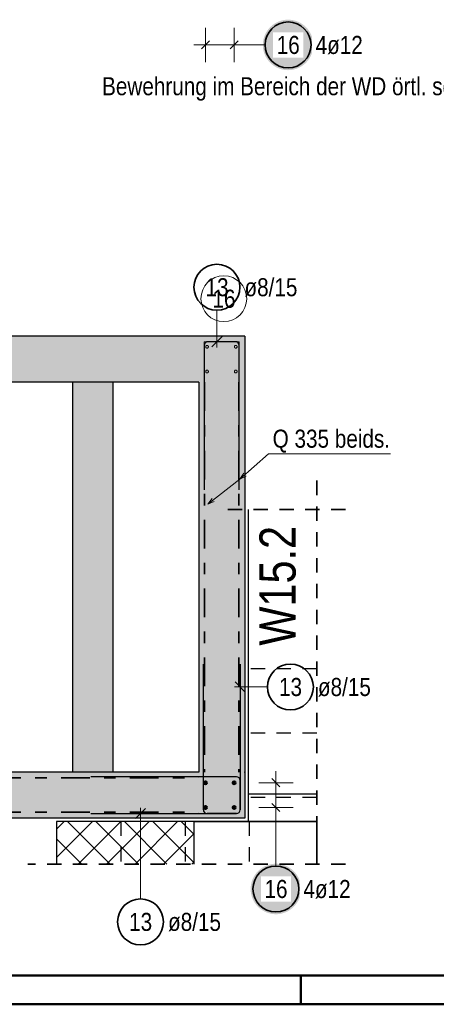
# Model space of a CAD drawing. Header units: millimetres. Extents: x -20 to 91, y -4 to 50.
# Tile 29 of 41: x 66.05 to 69.68, y 0 to 8.58. Entities that reach past the tile are written whole.
import ezdxf

# ---------------------------------------------------------------- set-up
doc = ezdxf.new("R2010")
doc.units = ezdxf.units.MM
doc.linetypes.add('DASHDOT', pattern=[1, 0.5, -0.25, 0, -0.25])
doc.linetypes.add('HIDDEN', pattern=[0.375, 0.25, -0.125])
for name, color, linetype, lineweight in [('Achsen', 7, 'Continuous', 20), ('Bewehrung', 7, 'Continuous', 20), ('nplo Bewehrung', 7, 'Continuous', 20), ('Schraffuren', 7, 'Continuous', 20)]:
    doc.layers.add(name, color=color, linetype=linetype, lineweight=lineweight)
doc.styles.add('Arial Narrow', font='ARIALN.TTF')

msp = doc.modelspace()

# ---------------------------------------------------------------- hatches: boundary and pattern name
at = {"lineweight": 25, "true_color": 0xffffff}
msp.add_hatch(color=7, dxfattribs=at).paths.add_polyline_path([(68.607527, 8.362417), (68.607393, 8.370095), (68.606991, 8.377764), (68.606322, 8.385414), (68.605386, 8.393036), (68.604184, 8.40062), (68.602719, 8.408158), (68.600992, 8.41564), (68.599004, 8.423058), (68.596759, 8.430401), (68.594259, 8.437662), (68.591507, 8.444831), (68.588507, 8.4519), (68.585261, 8.458859), (68.581775, 8.465701), (68.578052, 8.472417), (68.574097, 8.479), (68.569915, 8.48544), (68.565511, 8.49173), (68.560889, 8.497863), (68.556057, 8.503831), (68.551019, 8.509626), (68.545782, 8.515242), (68.540352, 8.520672), (68.534736, 8.525909), (68.52894, 8.530947), (68.522972, 8.53578), (68.51684, 8.540401), (68.510549, 8.544806), (68.504109, 8.548988), (68.497527, 8.552943), (68.490811, 8.556666), (68.483968, 8.560152), (68.477009, 8.563397), (68.46994, 8.566398), (68.462771, 8.56915), (68.455511, 8.57165), (68.448167, 8.573895), (68.44075, 8.575883), (68.433267, 8.57761), (68.425729, 8.579075), (68.418145, 8.580276), (68.410523, 8.581212), (68.402873, 8.581882), (68.395205, 8.582283), (68.387527, 8.582417), (68.379849, 8.582283), (68.37218, 8.581882), (68.364531, 8.581212), (68.356909, 8.580276), (68.349324, 8.579075), (68.341786, 8.57761), (68.334304, 8.575883), (68.326887, 8.573895), (68.319543, 8.57165), (68.312282, 8.56915), (68.305113, 8.566398), (68.298045, 8.563397), (68.291085, 8.560152), (68.284243, 8.556666), (68.277527, 8.552943), (68.270945, 8.548988), (68.264504, 8.544806), (68.258214, 8.540401), (68.252081, 8.53578), (68.246113, 8.530947), (68.240318, 8.525909), (68.234702, 8.520672), (68.229272, 8.515242), (68.224035, 8.509626), (68.218997, 8.503831), (68.214164, 8.497863), (68.209543, 8.49173), (68.205139, 8.48544), (68.200956, 8.479), (68.197001, 8.472417), (68.193278, 8.465701), (68.189792, 8.458859), (68.186547, 8.4519), (68.183546, 8.444831), (68.180794, 8.437662), (68.178294, 8.430401), (68.176049, 8.423058), (68.174062, 8.41564), (68.172334, 8.408158), (68.170869, 8.40062), (68.169668, 8.393036), (68.168732, 8.385414), (68.168063, 8.377764), (68.167661, 8.370095), (68.167527, 8.362417), (68.167661, 8.35474), (68.168063, 8.347071), (68.168732, 8.339421), (68.169668, 8.331799), (68.170869, 8.324215), (68.172334, 8.316677), (68.174062, 8.309195), (68.176049, 8.301777), (68.178294, 8.294434), (68.180794, 8.287173), (68.183546, 8.280004), (68.186547, 8.272935), (68.189792, 8.265976), (68.193278, 8.259134), (68.197001, 8.252417), (68.200956, 8.245835), (68.205139, 8.239395), (68.209543, 8.233105), (68.214164, 8.226972), (68.218997, 8.221004), (68.224035, 8.215209), (68.229272, 8.209593), (68.234702, 8.204163), (68.240318, 8.198926), (68.246113, 8.193888), (68.252081, 8.189055), (68.258214, 8.184434), (68.264504, 8.180029), (68.270945, 8.175847), (68.277527, 8.171892), (68.284243, 8.168169), (68.291085, 8.164683), (68.298045, 8.161437), (68.305113, 8.158437), (68.312282, 8.155685), (68.319543, 8.153185), (68.326887, 8.15094), (68.334304, 8.148952), (68.341786, 8.147225), (68.349324, 8.14576), (68.356909, 8.144558), (68.364531, 8.143623), (68.37218, 8.142953), (68.379849, 8.142551), (68.387527, 8.142417), (68.395205, 8.142551), (68.402873, 8.142953), (68.410523, 8.143623), (68.418145, 8.144558), (68.425729, 8.14576), (68.433267, 8.147225), (68.44075, 8.148952), (68.448167, 8.15094), (68.455511, 8.153185), (68.462771, 8.155685), (68.46994, 8.158437), (68.477009, 8.161437), (68.483968, 8.164683), (68.490811, 8.168169), (68.497527, 8.171892), (68.504109, 8.175847), (68.510549, 8.180029), (68.51684, 8.184434), (68.522972, 8.189055), (68.52894, 8.193888), (68.534736, 8.198926), (68.540352, 8.204163), (68.545782, 8.209593), (68.551019, 8.215209), (68.556057, 8.221004), (68.560889, 8.226972), (68.565511, 8.233105), (68.569915, 8.239395), (68.574097, 8.245835), (68.578052, 8.252417), (68.581775, 8.259134), (68.585261, 8.265976), (68.588507, 8.272935), (68.591507, 8.280004), (68.594259, 8.287173), (68.596759, 8.294434), (68.599004, 8.301777), (68.600992, 8.309195), (68.602719, 8.316677), (68.604184, 8.324215), (68.605386, 8.331799), (68.606322, 8.339421), (68.606991, 8.347071)])
at = {"layer": 'Bewehrung', "lineweight": 25, "true_color": 0xffffff}
msp.add_hatch(color=7, dxfattribs=at).paths.add_polyline_path([(68.501333, 1.005232), (68.501199, 1.01291), (68.500798, 1.020578), (68.500128, 1.028228), (68.499192, 1.03585), (68.497991, 1.043435), (68.496526, 1.050973), (68.494799, 1.058455), (68.492811, 1.065872), (68.490566, 1.073216), (68.488066, 1.080476), (68.485314, 1.087645), (68.482313, 1.094714), (68.479068, 1.101674), (68.475582, 1.108516), (68.471859, 1.115232), (68.467904, 1.121814), (68.463722, 1.128254), (68.459317, 1.134545), (68.454696, 1.140678), (68.449863, 1.146645), (68.444825, 1.152441), (68.439588, 1.158057), (68.434158, 1.163487), (68.428542, 1.168724), (68.422747, 1.173762), (68.416779, 1.178594), (68.410646, 1.183216), (68.404356, 1.18762), (68.397916, 1.191803), (68.391333, 1.195758), (68.384617, 1.19948), (68.377775, 1.202967), (68.370816, 1.206212), (68.363747, 1.209212), (68.356578, 1.211964), (68.349317, 1.214464), (68.341974, 1.21671), (68.334556, 1.218697), (68.327074, 1.220424), (68.319536, 1.22189), (68.311952, 1.223091), (68.30433, 1.224027), (68.29668, 1.224696), (68.289011, 1.225098), (68.281333, 1.225232), (68.273656, 1.225098), (68.265987, 1.224696), (68.258337, 1.224027), (68.250715, 1.223091), (68.243131, 1.22189), (68.235593, 1.220424), (68.228111, 1.218697), (68.220693, 1.21671), (68.21335, 1.214464), (68.206089, 1.211964), (68.19892, 1.209212), (68.191851, 1.206212), (68.184892, 1.202967), (68.17805, 1.19948), (68.171333, 1.195758), (68.164751, 1.191803), (68.158311, 1.18762), (68.152021, 1.183216), (68.145888, 1.178594), (68.13992, 1.173762), (68.134125, 1.168724), (68.128509, 1.163487), (68.123079, 1.158057), (68.117842, 1.152441), (68.112804, 1.146645), (68.107971, 1.140678), (68.10335, 1.134545), (68.098945, 1.128254), (68.094763, 1.121814), (68.090808, 1.115232), (68.087085, 1.108516), (68.083599, 1.101674), (68.080353, 1.094714), (68.077353, 1.087645), (68.074601, 1.080476), (68.072101, 1.073216), (68.069856, 1.065872), (68.067868, 1.058455), (68.066141, 1.050973), (68.064676, 1.043435), (68.063474, 1.03585), (68.062539, 1.028228), (68.061869, 1.020578), (68.061467, 1.01291), (68.061333, 1.005232), (68.061467, 0.997554), (68.061869, 0.989886), (68.062539, 0.982236), (68.063474, 0.974614), (68.064676, 0.967029), (68.066141, 0.959491), (68.067868, 0.952009), (68.069856, 0.944592), (68.072101, 0.937248), (68.074601, 0.929988), (68.077353, 0.922819), (68.080353, 0.91575), (68.083599, 0.90879), (68.087085, 0.901948), (68.090808, 0.895232), (68.094763, 0.88865), (68.098945, 0.88221), (68.10335, 0.875919), (68.107971, 0.869786), (68.112804, 0.863819), (68.117842, 0.858023), (68.123079, 0.852407), (68.128509, 0.846977), (68.134125, 0.84174), (68.13992, 0.836702), (68.145888, 0.83187), (68.152021, 0.827248), (68.158311, 0.822844), (68.164751, 0.818661), (68.171333, 0.814706), (68.17805, 0.810984), (68.184892, 0.807497), (68.191851, 0.804252), (68.19892, 0.801252), (68.206089, 0.7985), (68.21335, 0.796), (68.220693, 0.793754), (68.228111, 0.791767), (68.235593, 0.79004), (68.243131, 0.788574), (68.250715, 0.787373), (68.258337, 0.786437), (68.265987, 0.785768), (68.273656, 0.785366), (68.281333, 0.785232), (68.289011, 0.785366), (68.29668, 0.785768), (68.30433, 0.786437), (68.311952, 0.787373), (68.319536, 0.788574), (68.327074, 0.79004), (68.334556, 0.791767), (68.341974, 0.793754), (68.349317, 0.796), (68.356578, 0.7985), (68.363747, 0.801252), (68.370816, 0.804252), (68.377775, 0.807497), (68.384617, 0.810984), (68.391333, 0.814706), (68.397916, 0.818661), (68.404356, 0.822844), (68.410646, 0.827248), (68.416779, 0.83187), (68.422747, 0.836702), (68.428542, 0.84174), (68.434158, 0.846977), (68.439588, 0.852407), (68.444825, 0.858023), (68.449863, 0.863819), (68.454696, 0.869786), (68.459317, 0.875919), (68.463722, 0.88221), (68.467904, 0.88865), (68.471859, 0.895232), (68.475582, 0.901948), (68.479068, 0.90879), (68.482313, 0.91575), (68.485314, 0.922819), (68.488066, 0.929988), (68.490566, 0.937248), (68.492811, 0.944592), (68.494799, 0.952009), (68.496526, 0.959491), (68.497991, 0.967029), (68.499192, 0.974614), (68.500128, 0.982236), (68.500798, 0.989886)])
at = {"layer": 'Schraffuren', "lineweight": 13, "true_color": 0xd7ffd7}
for points in [[(61.751234, 5.823509), (68.009328, 5.823509), (67.609328, 5.423509), (61.751234, 5.423509)], [(68.009328, 5.823509), (68.009328, 1.623504), (67.609328, 2.023504), (67.609328, 5.423509)], [(68.009328, 1.623504), (62.409328, 1.623504), (62.809328, 2.023504), (67.609328, 2.023504)]]:
    msp.add_hatch(color=254, dxfattribs=at).paths.add_polyline_path(points)
at = {"layer": 'Schraffuren', "lineweight": 13, "true_color": 0xe6aeae}
msp.add_hatch(color=9, dxfattribs=at).paths.add_polyline_path([(66.858954, 5.423509), (66.858954, 2.023505), (66.508954, 2.023505), (66.508954, 5.423509)])
at = {"layer": 'Schraffuren', "lineweight": 13}
h = msp.add_hatch(dxfattribs=at)
h.set_pattern_fill('FT', color=6, scale=0.01, angle=45, style=0, pattern_type=2)
h.set_pattern_definition([(45, (0, 0), (-0.1237437, 0.1237437), []), (135, (0, 0), (-0.1237437, -0.1237437), [])])
h.paths.add_polyline_path([(67.565256, 1.593504), (67.565256, 1.222323), (66.369328, 1.222323), (66.369328, 1.593504)])

# ---------------------------------------------------------------- linework, layer by layer
at = {"color": 5, "linetype": 'Continuous', "lineweight": 18, "ltscale": 0.5}
for p, q in [((67.667385, 8.212414), (67.667384, 8.512414)), ((67.667385, 8.212414), (67.667384, 8.512414)), ((67.917385, 8.212415), (67.917384, 8.512415)), ((67.917385, 8.212415), (67.917384, 8.512415)), ((68.017385, 8.362416), (67.567385, 8.362413)), ((68.187527, 8.362416), (68.017385, 8.362416)), ((67.767491, 6.050541), (67.767492, 5.725508)), ((68.207738, 2.765907), (67.919328, 2.765907)), ((67.101413, 0.918559), (67.101413, 1.713504))]:
    msp.add_line(p, q, dxfattribs=at)
at = {"color": 3, "linetype": 'Continuous', "lineweight": 25, "ltscale": 0.5}
for p, q in [((67.632029, 8.327058), (67.70274, 8.397769)), ((67.632029, 8.327058), (67.70274, 8.397769)), ((67.882029, 8.32706), (67.95274, 8.397771)), ((67.882029, 8.32706), (67.95274, 8.397771)), ((67.929334, 5.775509), (67.689327, 5.775508)), ((67.723298, 5.731314), (67.811686, 5.819702)), ((67.657328, 5.743508), (67.657332, 4.483508)), ((67.961334, 4.483509), (67.961334, 5.743509)), ((67.649321, 1.695505), (67.649325, 2.963505)), ((67.969328, 2.963504), (67.969328, 1.695504)), ((67.925133, 2.810101), (68.013522, 2.721713)), ((67.937326, 1.98351), (66.669326, 1.983506)), ((67.969327, 1.695504), (67.969327, 1.951511)), ((66.669327, 1.663504), (67.937327, 1.663504)), ((67.145607, 1.707698), (67.057219, 1.61931)), ((67.937327, 1.663504), (67.681321, 1.663505))]:
    msp.add_line(p, q, dxfattribs=at)
at = {"color": 2, "linetype": 'DASHDOT', "lineweight": 35, "ltscale": 0.5}
for p, q in [((67.659328, 5.423509), (67.659328, 2.023504)), ((67.959328, 5.423509), (67.959328, 2.023504)), ((62.809328, 1.973505), (67.609328, 1.973505)), ((62.809328, 1.673504), (67.609328, 1.673504))]:
    msp.add_line(p, q, dxfattribs=at)
at = {"color": 2, "linetype": 'HIDDEN', "lineweight": 35, "ltscale": 0.5}
for p, q in [((68.637182, 4.564343), (68.637182, 1.343504)), ((68.887182, 4.314343), (67.788962, 4.314343)), ((68.887182, 1.222323), (66.119328, 1.222323))]:
    msp.add_line(p, q, dxfattribs=at)
at = {"color": 3, "linetype": 'HIDDEN', "lineweight": 25, "ltscale": 0.5}
for p, q in [((68.637182, 2.923504), (68.038962, 2.923504)), ((68.637182, 2.363504), (68.038962, 2.363504)), ((68.637182, 1.803504), (68.039328, 1.803504)), ((66.929328, 1.593504), (66.929328, 1.222323)), ((67.489328, 1.593504), (67.489328, 1.222323)), ((68.049328, 1.593504), (68.049328, 1.222323))]:
    msp.add_line(p, q, dxfattribs=at)
at = {"color": 4, "linetype": 'Continuous', "lineweight": 50}
for p, q in [((1, 0.25), (87.25, 0.25)), ((0, 0), (87.5, 0))]:
    msp.add_line(p, q, dxfattribs=at)
at = {"color": 4, "linetype": 'Continuous', "lineweight": 50, "ltscale": 0.5}
msp.add_line((68.5, 0), (68.5, 0.25), dxfattribs=at)
at = {"color": 2, "linetype": 'Continuous', "lineweight": 35, "ltscale": 0.5}
for centre in [(68.387527, 8.362417), (67.76749, 6.250541), (68.407738, 2.765907), (67.101413, 0.718559)]:
    msp.add_circle(centre, 0.2, dxfattribs=at)
at = {"color": 9, "linetype": 'Continuous', "lineweight": 0}
msp.add_circle((68.009328, 2.023504), 0.00222, dxfattribs=at)
at = {"color": 3, "linetype": 'Continuous', "lineweight": 25, "ltscale": 0.5}
for centre, start, end in [((67.689328, 5.743508), 90.000183, 180.0001831), ((67.929334, 5.743509), 0, 90.000183), ((67.937327, 1.95151), 0.0001831, 90.0001831), ((67.681321, 1.695505), 179.9998169, 269.9998169), ((67.937327, 1.695504), 270, 0.0001831), ((67.937328, 1.695504), 269.9998169, 0)]:
    msp.add_arc(centre, 0.032, start, end, dxfattribs=at)
at = {"layer": 'Achsen', "color": 3, "linetype": 'Continuous', "lineweight": 25}
for p, q in [((68.038962, 4.314343), (68.038962, 1.831945)), ((68.637182, 1.831945), (68.038962, 1.831945)), ((68.038962, 1.831945), (68.038962, 1.803504)), ((68.039328, 1.803504), (68.038962, 1.803504)), ((68.039328, 1.803504), (68.039328, 1.593504))]:
    msp.add_line(p, q, dxfattribs=at)
at = {"layer": 'Achsen', "color": 2, "linetype": 'Continuous', "lineweight": 35}
for q in [(67.565256, 1.593504), (68.637182, 1.222323)]:
    msp.add_line((68.637182, 1.593504), q, dxfattribs=at)
at = {"layer": 'Bewehrung', "color": 5, "linetype": 'Continuous', "lineweight": 18, "ltscale": 0.5}
for p, q in [((68.281333, 1.615504), (68.281333, 2.031504)), ((68.131333, 1.931504), (68.431333, 1.931504)), ((68.131333, 1.931504), (68.431333, 1.931504)), ((68.131333, 1.715504), (68.431333, 1.715504)), ((68.131333, 1.715504), (68.431333, 1.715504)), ((68.281333, 1.205232), (68.281333, 1.615504))]:
    msp.add_line(p, q, dxfattribs=at)
at = {"layer": 'Bewehrung', "color": 3, "linetype": 'Continuous', "lineweight": 25, "ltscale": 0.5}
for p, q in [((68.245978, 1.966859), (68.316689, 1.896148)), ((68.245978, 1.966859), (68.316689, 1.896148)), ((68.245978, 1.750859), (68.316689, 1.680149)), ((68.245978, 1.750859), (68.316689, 1.680149))]:
    msp.add_line(p, q, dxfattribs=at)
at = {"layer": 'Bewehrung', "color": 4, "linetype": 'Continuous', "lineweight": 50, "ltscale": 0.5}
for centre, radius in [((67.667328, 1.931504), 0.012), ((67.667328, 1.931504), 0.012), ((67.667328, 1.931504), 0.0108), ((67.667328, 1.931504), 0.0084), ((67.667328, 1.931504), 0.006), ((67.667328, 1.931504), 0.0036), ((67.667328, 1.931504), 0.0012), ((67.917328, 1.931504), 0.012), ((67.917328, 1.931504), 0.012), ((67.917328, 1.931504), 0.0108), ((67.917328, 1.931504), 0.0084), ((67.917328, 1.931504), 0.006), ((67.917328, 1.931504), 0.0036), ((67.917328, 1.931504), 0.0012), ((67.667328, 1.715504), 0.012), ((67.667328, 1.715504), 0.012), ((67.667328, 1.715504), 0.0108), ((67.667328, 1.715504), 0.0084), ((67.667328, 1.715504), 0.006), ((67.667328, 1.715504), 0.0036), ((67.667328, 1.715504), 0.0012), ((67.917328, 1.715504), 0.012), ((67.917328, 1.715504), 0.012), ((67.917328, 1.715504), 0.0108), ((67.917328, 1.715504), 0.0084), ((67.917328, 1.715504), 0.006), ((67.917328, 1.715504), 0.0036), ((67.917328, 1.715504), 0.0012)]:
    msp.add_circle(centre, radius, dxfattribs=at)
at = {"layer": 'Bewehrung', "color": 2, "linetype": 'Continuous', "lineweight": 35, "ltscale": 0.5}
msp.add_circle((68.281333, 1.005232), 0.2, dxfattribs=at)
at = {"layer": 'nplo Bewehrung', "color": 9, "linetype": 'Continuous', "lineweight": 0, "ltscale": 0.5}
for p, q in [((67.961328, 5.775503), (67.657321, 5.775503)), ((67.657321, 5.775503), (67.657325, 4.483503)), ((67.961328, 4.483504), (67.961328, 5.775503))]:
    msp.add_line(p, q, dxfattribs=at)
msp.add_circle((67.827602, 6.150365), 0.2, dxfattribs=at)
at = {"layer": 'nplo Bewehrung', "color": 9, "linetype": 'HIDDEN', "lineweight": 0, "ltscale": 0.5}
for centre in [(67.681357, 5.731509), (67.681357, 5.731509), (67.931357, 5.731509), (67.931357, 5.731509), (67.681357, 5.515509), (67.681357, 5.515509), (67.931357, 5.515509), (67.931357, 5.515509)]:
    msp.add_circle(centre, 0.012, dxfattribs=at)
at = {"layer": 'Schraffuren', "color": 3, "linetype": 'Continuous', "lineweight": 25}
for p, q in [((68.009328, 5.823509), (61.751234, 5.823509)), ((68.009328, 5.823509), (68.009328, 1.623504)), ((67.609328, 5.423509), (62.809328, 5.423509)), ((66.508954, 5.423509), (66.508954, 2.023505)), ((66.858954, 5.423509), (66.858954, 2.023505)), ((67.609328, 5.423509), (67.609328, 2.023504)), ((67.609328, 2.023504), (62.809328, 2.023504)), ((68.009328, 1.623504), (62.409328, 1.623504)), ((67.565256, 1.593504), (66.369328, 1.593504)), ((66.369328, 1.593504), (66.369328, 1.222323)), ((67.565256, 1.593504), (67.565256, 1.222323))]:
    msp.add_line(p, q, dxfattribs=at)
at = {"layer": 'Schraffuren', "color": 5, "linetype": 'Continuous', "lineweight": 18}
for p, q in [((68.216165, 4.799222), (67.966508, 4.576651)), ((68.216165, 4.799222), (69.279745, 4.799222)), ((67.966508, 4.576651), (67.687309, 4.359074)), ((67.966508, 4.576651), (68.000596, 4.628579)), ((68.021993, 4.604578), (67.966508, 4.576651)), ((67.687309, 4.359074), (67.724753, 4.408636)), ((67.744517, 4.383274), (67.687309, 4.359074))]:
    msp.add_line(p, q, dxfattribs=at)

# ---------------------------------------------------------------- texts
at = {"color": 2, "lineweight": 35, "style": 'Arial Narrow'}
for s, p in [('Bewehrung im Bereich der WD örtl. schneiden', (66.76655, 7.923852)), ('Q 335 beids.', (68.252904, 4.851636))]:
    msp.add_text(s, height=0.1575, dxfattribs=at).set_placement(p)
at = {"color": 1, "lineweight": 70, "style": 'Arial Narrow'}
msp.add_text('Schnitt  9 - 9   M. 1:25', height=0.315, dxfattribs=at).set_placement((62.402831, 6.728442))
msp.add_text('W15.2', height=0.315, rotation=90, dxfattribs=at).set_placement((68.453211, 3.126697))
at = {"color": 2, "lineweight": 35, "char_height": 0.1575, "attachment_point": 1, "line_spacing_factor": 0.9, "style": 'Arial Narrow'}
for s, insert in [('13', (67.668265, 6.329291)), ('ø8/15', (68.00749, 6.329291)), ('13', (68.308513, 2.844657)), ('ø8/15', (68.647738, 2.844657)), ('13', (67.002188, 0.797309)), ('ø8/15', (67.341413, 0.797309))]:
    msp.add_mtext(s, dxfattribs=dict(at, insert=insert))
at = {"layer": 'nplo Bewehrung', "color": 9, "lineweight": 0, "insert": (67.728377, 6.229115), "char_height": 0.1575, "attachment_point": 1, "line_spacing_factor": 0.9, "style": 'Arial Narrow'}
msp.add_mtext('16', dxfattribs=at)

# ---------------------------------------------------------------- next in the draw order: texts
at = {"color": 2, "lineweight": 35, "char_height": 0.1575, "attachment_point": 1, "line_spacing_factor": 0.9, "style": 'Arial Narrow', "bg_fill": 3, "box_fill_scale": 1.2, "bg_fill_color": 256, "bg_fill_true_color": 13158600, "bg_fill_transparency": 0}
for s, insert in [('16', (68.288302, 8.441167)), ('4ø12', (68.627527, 8.441167))]:
    msp.add_mtext(s, dxfattribs=dict(at, insert=insert))
at = {"layer": 'Bewehrung', "color": 2, "lineweight": 35, "char_height": 0.1575, "attachment_point": 1, "line_spacing_factor": 0.9, "style": 'Arial Narrow', "bg_fill": 3, "box_fill_scale": 1.2, "bg_fill_color": 256, "bg_fill_true_color": 13158600, "bg_fill_transparency": 0}
for s, insert in [('16', (68.182108, 1.083982)), ('4ø12', (68.521333, 1.083982))]:
    msp.add_mtext(s, dxfattribs=dict(at, insert=insert))

doc.saveas('drawing.dxf')
